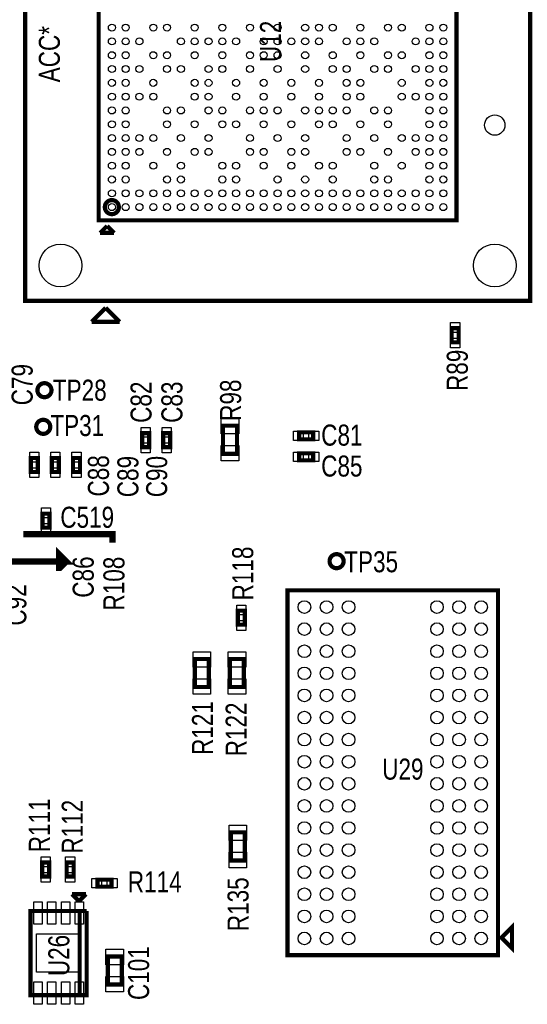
# Model space of a CAD drawing. Extents: x -454 to 3366, y -1416 to 6282.
# Tile 7 of 10: x 887 to 1610, y 2409 to 3812. Entities that reach past the tile are written whole.
import ezdxf
from ezdxf.enums import TextEntityAlignment as Align

# ---------------------------------------------------------------- set-up
doc = ezdxf.new("R2010")
doc.units = 0
for name, color, linetype in [('PG_ASSEMBLY_TOP', 120, 'CONTINUOUS'), ('PIN_TOP', 140, 'CONTINUOUS'), ('RD_ASSEMBLY_TOP', 120, 'CONTINUOUS')]:
    doc.layers.add(name, color=color, linetype=linetype)

msp = doc.modelspace()

# ---------------------------------------------------------------- linework, layer by layer
at = {"layer": 'PG_ASSEMBLY_TOP'}
for points, const_width in [([(1614.45, 3411.56), (1614.45, 4131.56), (894.45, 4131.56), (894.45, 3411.56), (1614.45, 3411.56)], 6), ([(1509.35, 3526.3), (1509.35, 4036.3), (999.35, 4036.3), (999.35, 3526.3), (1509.35, 3526.3)], 6), ([(1011.35, 3518.3), (1001.35, 3508.3)], 6), ([(1001.35, 3508.3), (1021.35, 3508.3)], 6), ([(1021.35, 3508.3), (1011.35, 3518.3)], 6), ([(1009.45, 3401.56), (989.45, 3381.56)], 6), ([(1029.45, 3381.56), (1009.45, 3401.56)], 6), ([(989.45, 3381.56), (1029.45, 3381.56)], 6), ([(1512.55, 3352.4), (1512.55, 3372.4), (1502.55, 3372.4), (1502.55, 3352.4), (1512.55, 3352.4)], 6), ([(1176.6, 3233.55), (1176.6, 3193.55), (1196.6, 3193.55), (1196.6, 3233.55), (1176.6, 3233.55)], 6), ([(1061.25, 3223), (1061.25, 3203), (1071.25, 3203), (1071.25, 3223), (1061.25, 3223)], 6), ([(1091.25, 3223), (1091.25, 3203), (1101.25, 3203), (1101.25, 3223), (1091.25, 3223)], 6), ([(1285.02, 3214.1), (1305.02, 3214.1), (1305.02, 3224.1), (1285.02, 3224.1), (1285.02, 3214.1)], 6), ([(912.65, 3167.53), (912.65, 3187.53), (902.65, 3187.53), (902.65, 3167.53), (912.65, 3167.53)], 6), ([(942.65, 3167.53), (942.65, 3187.53), (932.65, 3187.53), (932.65, 3167.53), (942.65, 3167.53)], 6), ([(972.65, 3167.53), (972.65, 3187.53), (962.65, 3187.53), (962.65, 3167.53), (972.65, 3167.53)], 6), ([(1285.02, 3184.1), (1305.02, 3184.1), (1305.02, 3194.1), (1285.02, 3194.1), (1285.02, 3184.1)], 6), ([(929.21, 3088.19), (929.21, 3108.19), (919.21, 3108.19), (919.21, 3088.19), (929.21, 3088.19)], 6), ([(892, 3079), (1019, 3079), (1019, 3067)], 9), ([(836, 3040), (953, 3040), (943, 3050), (943, 3031), (944, 3031), (953, 3040)], 9), ([(1568.65, 2478.8), (1268.65, 2478.8), (1268.65, 2998.8), (1568.65, 2998.8), (1568.65, 2478.8)], 6), ([(1207.65, 2949.82), (1207.65, 2969.82), (1197.65, 2969.82), (1197.65, 2949.82), (1207.65, 2949.82)], 6), ([(1136.42, 2901.04), (1136.42, 2861.04), (1156.42, 2861.04), (1156.42, 2901.04), (1136.42, 2901.04)], 6), ([(1206.42, 2861.04), (1206.42, 2901.04), (1186.42, 2901.04), (1186.42, 2861.04), (1206.42, 2861.04)], 6), ([(1187.65, 2653.8), (1187.65, 2613.8), (1207.65, 2613.8), (1207.65, 2653.8), (1187.65, 2653.8)], 6), ([(928.7, 2590.82), (928.7, 2610.82), (918.7, 2610.82), (918.7, 2590.82), (928.7, 2590.82)], 6), ([(963.7, 2590.82), (963.7, 2610.82), (953.7, 2610.82), (953.7, 2590.82), (963.7, 2590.82)], 6), ([(1017.51, 2586.47), (997.51, 2586.47), (997.51, 2576.47), (1017.51, 2576.47), (1017.51, 2586.47)], 6), ([(961.26, 2565.83), (971.26, 2555.83)], 6), ([(981.26, 2565.83), (961.26, 2565.83)], 6), ([(971.26, 2555.83), (981.26, 2565.83)], 6), ([(982.26, 2541.83), (982.26, 2421.83), (902.26, 2421.83), (902.26, 2541.83), (972.26, 2541.83), (972.26, 2421.83)], 6), ([(972.26, 2421.83), (972.26, 2541.83), (982.26, 2541.83)], 6), ([(1588.65, 2488.8), (1588.65, 2518.8), (1573.65, 2503.8), (1588.65, 2488.8)], 6), ([(1032.26, 2436.83), (1032.26, 2476.83), (1012.26, 2476.83), (1012.26, 2436.83), (1032.26, 2436.83)], 6)]:
    msp.add_lwpolyline(points, dxfattribs=dict(at, const_width=const_width))
at = {"layer": 'PG_ASSEMBLY_TOP', "const_width": 6}
for points in [[(1028.13, 3545.08, 0.99991), (1008.13, 3545.09, 1.00009), (1028.13, 3545.08)], [(932.03, 3284.13, 1), (912.03, 3284.13, 1), (932.03, 3284.13)], [(930.3, 3231.91, 1), (910.3, 3231.91, 1), (930.3, 3231.91)], [(1348.55, 3040.4, 1), (1328.55, 3040.4, 1), (1348.55, 3040.4)]]:
    msp.add_lwpolyline(points, format="xyb", dxfattribs=at)
at = {"layer": 'PIN_TOP'}
for points in [[(1514.05, 3366.42), (1501.05, 3366.42), (1501.05, 3380.42), (1514.05, 3380.42)], [(1514.05, 3344.38), (1501.05, 3344.38), (1501.05, 3358.38), (1514.05, 3358.38)], [(1174.1, 3243.84), (1199.1, 3243.84), (1199.1, 3221.84), (1174.1, 3221.84)], [(1059.75, 3231.02), (1072.75, 3231.02), (1072.75, 3217.02), (1059.75, 3217.02)], [(1089.75, 3231.02), (1102.75, 3231.02), (1102.75, 3217.02), (1089.75, 3217.02)], [(1277, 3212.6), (1277, 3225.6), (1291, 3225.6), (1291, 3212.6)], [(1299.04, 3212.6), (1299.04, 3225.6), (1313.04, 3225.6), (1313.04, 3212.6)], [(1059.75, 3208.98), (1072.75, 3208.98), (1072.75, 3194.98), (1059.75, 3194.98)], [(1089.75, 3208.98), (1102.75, 3208.98), (1102.75, 3194.98), (1089.75, 3194.98)], [(1174.1, 3205.26), (1199.1, 3205.26), (1199.1, 3183.26), (1174.1, 3183.26)], [(914.15, 3181.55), (901.15, 3181.55), (901.15, 3195.55), (914.15, 3195.55)], [(944.15, 3181.55), (931.15, 3181.55), (931.15, 3195.55), (944.15, 3195.55)], [(974.15, 3181.55), (961.15, 3181.55), (961.15, 3195.55), (974.15, 3195.55)], [(1277, 3182.6), (1277, 3195.6), (1291, 3195.6), (1291, 3182.6)], [(1299.04, 3182.6), (1299.04, 3195.6), (1313.04, 3195.6), (1313.04, 3182.6)], [(914.15, 3159.51), (901.15, 3159.51), (901.15, 3173.51), (914.15, 3173.51)], [(944.15, 3159.51), (931.15, 3159.51), (931.15, 3173.51), (944.15, 3173.51)], [(974.15, 3159.51), (961.15, 3159.51), (961.15, 3173.51), (974.15, 3173.51)], [(930.71, 3102.21), (917.71, 3102.21), (917.71, 3116.21), (930.71, 3116.21)], [(930.71, 3080.17), (917.71, 3080.17), (917.71, 3094.17), (930.71, 3094.17)], [(1209.15, 2963.84), (1196.15, 2963.84), (1196.15, 2977.84), (1209.15, 2977.84)], [(1209.15, 2941.8), (1196.15, 2941.8), (1196.15, 2955.8), (1209.15, 2955.8)], [(1133.92, 2911.33), (1158.92, 2911.33), (1158.92, 2889.33), (1133.92, 2889.33)], [(1208.92, 2889.33), (1183.92, 2889.33), (1183.92, 2911.33), (1208.92, 2911.33)], [(1133.92, 2872.75), (1158.92, 2872.75), (1158.92, 2850.75), (1133.92, 2850.75)], [(1208.92, 2850.75), (1183.92, 2850.75), (1183.92, 2872.75), (1208.92, 2872.75)], [(1185.15, 2664.09), (1210.15, 2664.09), (1210.15, 2642.09), (1185.15, 2642.09)], [(1185.15, 2625.51), (1210.15, 2625.51), (1210.15, 2603.51), (1185.15, 2603.51)], [(930.2, 2604.84), (917.2, 2604.84), (917.2, 2618.84), (930.2, 2618.84)], [(965.2, 2604.84), (952.2, 2604.84), (952.2, 2618.84), (965.2, 2618.84)], [(930.2, 2582.8), (917.2, 2582.8), (917.2, 2596.8), (930.2, 2596.8)], [(965.2, 2582.8), (952.2, 2582.8), (952.2, 2596.8), (965.2, 2596.8)], [(1003.49, 2587.97), (1003.49, 2574.97), (989.49, 2574.97), (989.49, 2587.97)], [(1025.53, 2587.97), (1025.53, 2574.97), (1011.53, 2574.97), (1011.53, 2587.97)], [(906.73, 2554.92), (918.73, 2554.92), (918.73, 2522.92), (906.73, 2522.92)], [(926.42, 2554.92), (938.42, 2554.92), (938.42, 2522.92), (926.42, 2522.92)], [(946.1, 2554.92), (958.1, 2554.92), (958.1, 2522.92), (946.1, 2522.92)], [(965.79, 2554.92), (977.79, 2554.92), (977.79, 2522.92), (965.79, 2522.92)], [(910.76, 2509.33), (973.76, 2509.33), (973.76, 2454.33), (910.76, 2454.33)], [(1034.76, 2465.12), (1009.76, 2465.12), (1009.76, 2487.12), (1034.76, 2487.12)], [(1034.76, 2426.54), (1009.76, 2426.54), (1009.76, 2448.54), (1034.76, 2448.54)], [(906.73, 2440.74), (918.73, 2440.74), (918.73, 2408.74), (906.73, 2408.74)], [(926.42, 2440.74), (938.42, 2440.74), (938.42, 2408.74), (926.42, 2408.74)], [(946.1, 2440.74), (958.1, 2440.74), (958.1, 2408.74), (946.1, 2408.74)], [(965.79, 2440.74), (977.79, 2440.74), (977.79, 2408.74), (965.79, 2408.74)]]:
    msp.add_lwpolyline(points, close=True, dxfattribs=at)
for centre, radius in [((1018.13, 3800.98), 5), ((1037.81, 3800.98), 5), ((1077.19, 3800.98), 5), ((1096.87, 3800.98), 5), ((1136.24, 3800.98), 5), ((1175.61, 3800.98), 5), ((1214.98, 3800.98), 5), ((1254.35, 3800.98), 5), ((1293.72, 3800.98), 5), ((1313.41, 3800.98), 5), ((1333.09, 3800.98), 5), ((1372.46, 3800.98), 5), ((1411.83, 3800.98), 5), ((1431.51, 3800.98), 5), ((1470.89, 3800.98), 5), ((1490.57, 3800.98), 5), ((1018.13, 3781.3), 5), ((1037.81, 3781.3), 5), ((1057.5, 3781.3), 5), ((1116.55, 3781.3), 5), ((1136.24, 3781.3), 5), ((1155.93, 3781.3), 5), ((1175.61, 3781.3), 5), ((1195.29, 3781.3), 5), ((1234.67, 3781.3), 5), ((1254.35, 3781.3), 5), ((1274.03, 3781.3), 5), ((1293.72, 3781.3), 5), ((1313.41, 3781.3), 5), ((1352.77, 3781.3), 5), ((1372.46, 3781.3), 5), ((1392.15, 3781.3), 5), ((1451.2, 3781.3), 5), ((1470.89, 3781.3), 5), ((1490.57, 3781.3), 5), ((1018.13, 3761.62), 5), ((1037.81, 3761.62), 5), ((1077.19, 3761.62), 5), ((1096.87, 3761.62), 5), ((1136.24, 3761.62), 5), ((1175.61, 3761.62), 5), ((1214.98, 3761.62), 5), ((1234.67, 3761.62), 5), ((1254.35, 3761.62), 5), ((1293.72, 3761.62), 5), ((1333.09, 3761.62), 5), ((1372.46, 3761.62), 5), ((1411.83, 3761.62), 5), ((1431.51, 3761.62), 5), ((1470.89, 3761.62), 5), ((1490.57, 3761.62), 5), ((1018.13, 3741.93), 5), ((1037.81, 3741.93), 5), ((1057.5, 3741.93), 5), ((1096.87, 3741.93), 5), ((1116.55, 3741.93), 5), ((1155.93, 3741.93), 5), ((1175.61, 3741.93), 5), ((1214.98, 3741.93), 5), ((1254.35, 3741.93), 5), ((1293.72, 3741.93), 5), ((1333.09, 3741.93), 5), ((1352.77, 3741.93), 5), ((1392.15, 3741.93), 5), ((1411.83, 3741.93), 5), ((1451.2, 3741.93), 5), ((1470.89, 3741.93), 5), ((1490.57, 3741.93), 5), ((1018.13, 3722.24), 5), ((1037.81, 3722.24), 5), ((1077.19, 3722.24), 5), ((1136.24, 3722.24), 5), ((1155.93, 3722.24), 5), ((1195.29, 3722.24), 5), ((1234.67, 3722.24), 5), ((1274.03, 3722.24), 5), ((1313.41, 3722.24), 5), ((1352.77, 3722.24), 5), ((1372.46, 3722.24), 5), ((1431.51, 3722.24), 5), ((1470.89, 3722.24), 5), ((1490.57, 3722.24), 5), ((1018.13, 3702.56), 5), ((1037.81, 3702.56), 5), ((1057.5, 3702.56), 5), ((1077.19, 3702.56), 5), ((1136.24, 3702.56), 5), ((1155.93, 3702.56), 5), ((1195.29, 3702.56), 5), ((1234.67, 3702.56), 5), ((1274.03, 3702.56), 5), ((1313.41, 3702.56), 5), ((1352.77, 3702.56), 5), ((1372.46, 3702.56), 5), ((1431.51, 3702.56), 5), ((1451.2, 3702.56), 5), ((1470.89, 3702.56), 5), ((1490.57, 3702.56), 5), ((1018.13, 3682.88), 5), ((1037.81, 3682.88), 5), ((1096.87, 3682.88), 5), ((1116.55, 3682.88), 5), ((1155.93, 3682.88), 5), ((1175.61, 3682.88), 5), ((1214.98, 3682.88), 5), ((1234.67, 3682.88), 5), ((1254.35, 3682.88), 5), ((1293.72, 3682.88), 5), ((1313.41, 3682.88), 5), ((1333.09, 3682.88), 5), ((1352.77, 3682.88), 5), ((1392.15, 3682.88), 5), ((1411.83, 3682.88), 5), ((1470.89, 3682.88), 5), ((1490.57, 3682.88), 5), ((1018.13, 3663.19), 5), ((1037.81, 3663.19), 5), ((1096.87, 3663.19), 5), ((1136.24, 3663.19), 5), ((1175.61, 3663.19), 5), ((1195.29, 3663.19), 5), ((1234.67, 3663.19), 5), ((1274.03, 3663.19), 5), ((1313.41, 3663.19), 5), ((1333.09, 3663.19), 5), ((1372.46, 3663.19), 5), ((1411.83, 3663.19), 5), ((1470.89, 3663.19), 5), ((1490.57, 3663.19), 5), ((1564, 3662.01), 14.5), ((1018.13, 3643.5), 5), ((1037.81, 3643.5), 5), ((1057.5, 3643.5), 5), ((1077.19, 3643.5), 5), ((1116.55, 3643.5), 5), ((1155.93, 3643.5), 5), ((1214.98, 3643.5), 5), ((1254.35, 3643.5), 5), ((1293.72, 3643.5), 5), ((1352.77, 3643.5), 5), ((1392.15, 3643.5), 5), ((1431.51, 3643.5), 5), ((1451.2, 3643.5), 5), ((1470.89, 3643.5), 5), ((1490.57, 3643.5), 5), ((1018.13, 3623.82), 5), ((1037.81, 3623.82), 5), ((1057.5, 3623.82), 5), ((1096.87, 3623.82), 5), ((1136.24, 3623.82), 5), ((1155.93, 3623.82), 5), ((1214.98, 3623.82), 5), ((1234.67, 3623.82), 5), ((1274.03, 3623.82), 5), ((1293.72, 3623.82), 5), ((1352.77, 3623.82), 5), ((1372.46, 3623.82), 5), ((1411.83, 3623.82), 5), ((1451.2, 3623.82), 5), ((1470.89, 3623.82), 5), ((1490.57, 3623.82), 5), ((1018.13, 3604.14), 5), ((1037.81, 3604.14), 5), ((1077.19, 3604.14), 5), ((1116.55, 3604.14), 5), ((1175.61, 3604.14), 5), ((1195.29, 3604.14), 5), ((1234.67, 3604.14), 5), ((1274.03, 3604.14), 5), ((1313.41, 3604.14), 5), ((1333.09, 3604.14), 5), ((1392.15, 3604.14), 5), ((1431.51, 3604.14), 5), ((1470.89, 3604.14), 5), ((1490.57, 3604.14), 5), ((1018.13, 3584.45), 5), ((1037.81, 3584.45), 5), ((1096.87, 3584.45), 5), ((1116.55, 3584.45), 5), ((1175.61, 3584.45), 5), ((1195.29, 3584.45), 5), ((1254.35, 3584.45), 5), ((1293.72, 3584.45), 5), ((1333.09, 3584.45), 5), ((1392.15, 3584.45), 5), ((1411.83, 3584.45), 5), ((1470.89, 3584.45), 5), ((1490.57, 3584.45), 5), ((1018.13, 3564.76), 5), ((1037.81, 3564.76), 5), ((1057.5, 3564.76), 5), ((1077.19, 3564.76), 5), ((1096.87, 3564.76), 5), ((1116.55, 3564.76), 5), ((1136.24, 3564.76), 5), ((1155.93, 3564.76), 5), ((1175.61, 3564.76), 5), ((1195.29, 3564.76), 5), ((1214.98, 3564.76), 5), ((1234.67, 3564.76), 5), ((1254.35, 3564.76), 5), ((1274.03, 3564.76), 5), ((1293.72, 3564.76), 5), ((1313.41, 3564.76), 5), ((1333.09, 3564.76), 5), ((1352.77, 3564.76), 5), ((1372.46, 3564.76), 5), ((1392.15, 3564.76), 5), ((1411.83, 3564.76), 5), ((1431.51, 3564.76), 5), ((1451.2, 3564.76), 5), ((1470.89, 3564.76), 5), ((1490.57, 3564.76), 5), ((1018.13, 3545.08), 5), ((1037.81, 3545.08), 5), ((1057.5, 3545.08), 5), ((1077.19, 3545.08), 5), ((1096.87, 3545.08), 5), ((1116.55, 3545.08), 5), ((1136.24, 3545.08), 5), ((1155.93, 3545.08), 5), ((1175.61, 3545.08), 5), ((1195.29, 3545.08), 5), ((1214.98, 3545.08), 5), ((1234.67, 3545.08), 5), ((1254.35, 3545.08), 5), ((1274.03, 3545.08), 5), ((1293.72, 3545.08), 5), ((1313.41, 3545.08), 5), ((1333.09, 3545.08), 5), ((1352.77, 3545.08), 5), ((1372.46, 3545.08), 5), ((1392.15, 3545.08), 5), ((1411.83, 3545.08), 5), ((1431.51, 3545.08), 5), ((1451.2, 3545.08), 5), ((1470.89, 3545.08), 5), ((1490.57, 3545.08), 5), ((944.9, 3462.01), 30.5), ((1564, 3462.01), 30.5), ((922.03, 3284.13), 9), ((920.3, 3231.91), 9), ((1338.55, 3040.4), 9), ((1292.67, 2975.02), 9), ((1324.16, 2975.02), 9), ((1355.66, 2975.02), 9), ((1481.64, 2975.02), 9), ((1513.14, 2975.02), 9), ((1544.63, 2975.02), 9), ((1292.67, 2943.52), 9), ((1324.16, 2943.52), 9), ((1355.66, 2943.52), 9), ((1481.64, 2943.52), 9), ((1513.14, 2943.52), 9), ((1544.63, 2943.52), 9), ((1292.67, 2912.03), 9), ((1324.16, 2912.03), 9), ((1355.66, 2912.03), 9), ((1481.64, 2912.03), 9), ((1513.14, 2912.03), 9), ((1544.63, 2912.03), 9), ((1292.67, 2880.53), 9), ((1324.16, 2880.53), 9), ((1355.66, 2880.53), 9), ((1481.64, 2880.53), 9), ((1513.14, 2880.53), 9), ((1544.63, 2880.53), 9), ((1292.67, 2849.04), 9), ((1324.16, 2849.04), 9), ((1355.66, 2849.04), 9), ((1481.64, 2849.04), 9), ((1513.14, 2849.04), 9), ((1544.63, 2849.04), 9), ((1292.67, 2817.54), 9), ((1324.16, 2817.54), 9), ((1355.66, 2817.54), 9), ((1481.64, 2817.54), 9), ((1513.14, 2817.54), 9), ((1544.63, 2817.54), 9), ((1292.67, 2786.04), 9), ((1324.16, 2786.04), 9), ((1355.66, 2786.04), 9), ((1481.64, 2786.04), 9), ((1513.14, 2786.04), 9), ((1544.63, 2786.04), 9), ((1292.67, 2754.55), 9), ((1324.16, 2754.55), 9), ((1355.66, 2754.55), 9), ((1481.64, 2754.55), 9), ((1513.14, 2754.55), 9), ((1544.63, 2754.55), 9), ((1292.67, 2723.05), 9), ((1324.16, 2723.05), 9), ((1355.66, 2723.05), 9), ((1481.64, 2723.05), 9), ((1513.14, 2723.05), 9), ((1544.63, 2723.05), 9), ((1292.67, 2691.56), 9), ((1324.16, 2691.56), 9), ((1355.66, 2691.56), 9), ((1481.64, 2691.56), 9), ((1513.14, 2691.56), 9), ((1544.63, 2691.56), 9), ((1292.67, 2660.06), 9), ((1324.16, 2660.06), 9), ((1355.66, 2660.06), 9), ((1481.64, 2660.06), 9), ((1513.14, 2660.06), 9), ((1544.63, 2660.06), 9), ((1292.67, 2628.56), 9), ((1324.16, 2628.56), 9), ((1355.66, 2628.56), 9), ((1481.64, 2628.56), 9), ((1513.14, 2628.56), 9), ((1544.63, 2628.56), 9), ((1292.67, 2597.07), 9), ((1324.16, 2597.07), 9), ((1355.66, 2597.07), 9), ((1481.64, 2597.07), 9), ((1513.14, 2597.07), 9), ((1544.63, 2597.07), 9), ((1292.67, 2565.57), 9), ((1324.16, 2565.57), 9), ((1355.66, 2565.57), 9), ((1481.64, 2565.57), 9), ((1513.14, 2565.57), 9), ((1544.63, 2565.57), 9), ((1292.67, 2534.08), 9), ((1324.16, 2534.08), 9), ((1355.66, 2534.08), 9), ((1481.64, 2534.08), 9), ((1513.14, 2534.08), 9), ((1544.63, 2534.08), 9), ((1292.67, 2502.58), 9), ((1324.16, 2502.58), 9), ((1355.66, 2502.58), 9), ((1481.64, 2502.58), 9), ((1513.14, 2502.58), 9), ((1544.63, 2502.58), 9)]:
    msp.add_circle(centre, radius, dxfattribs=at)

# ---------------------------------------------------------------- texts
at = {"layer": 'RD_ASSEMBLY_TOP', "width": 0.8}
for s, p in [('U12', (1259.35, 3781.3)), ('R89', (1525.55, 3312.4)), ('C82', (1074.75, 3267)), ('C83', (1118.75, 3267)), ('C88', (1014, 3162)), ('C89', (1056, 3161)), ('C90', (1097, 3161)), ('R118', (1219.65, 3022.82)), ('C86', (992.26, 3017.73)), ('C92', (896.23, 2977.96)), ('R111', (929.7, 2663.82)), ('R112', (976.7, 2661.82))]:
    msp.add_text(s, height=30, rotation=90, dxfattribs=at).set_placement(p, align=Align.CENTER)
for s, p in [('ACC*', (944, 3723)), ('C79', (905.25, 3262.6)), ('R98', (1202.4, 3240.45)), ('R108', (1036.05, 2970.08)), ('R121', (1162.35, 2764.2)), ('R122', (1210.35, 2762.2)), ('R135', (1213, 2513)), ('U26', (957.5, 2448.85)), ('C101', (1071.26, 2414.83))]:
    msp.add_text(s, height=30, rotation=90, dxfattribs=at).set_placement(p)
for s, p in [('TP28', (934.03, 3269.13)), ('TP31', (930.46, 3218.77)), ('TP35', (1349.45, 3024.6))]:
    msp.add_text(s, height=30, dxfattribs=at).set_placement(p)
for s, p in [('C81', (1346.02, 3205.1)), ('C85', (1346, 3161)), ('C519', (983, 3088)), ('U29', (1433, 2729)), ('R114', (1079.25, 2568.21))]:
    msp.add_text(s, height=30, dxfattribs=at).set_placement(p, align=Align.CENTER)

doc.saveas('drawing.dxf')
